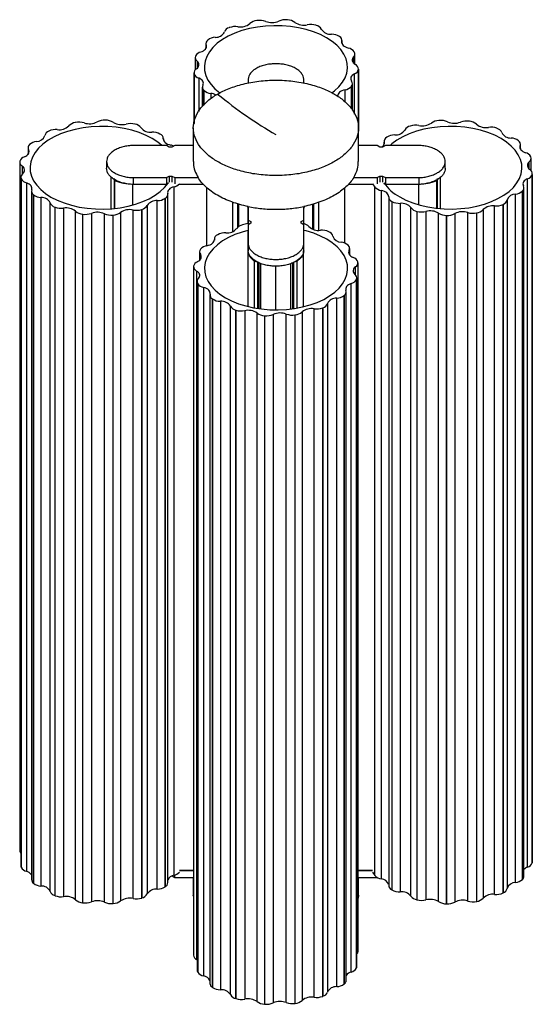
# Paper-space layout '_Isométrica' of a CAD drawing. Header units: millimetres. Extents: x 5993 to 6179, y 1429 to 2605.
# Tile 1 of 2: x 5993 to 6179, y 1429 to 1786. Entities that reach past the tile are written whole.
import ezdxf

# ---------------------------------------------------------------- set-up
doc = ezdxf.new("R2010")
doc.units = ezdxf.units.MM

psp = doc.layouts.new('_Isométrica')

# ---------------------------------------------------------------- linework, layer by layer
at = {"color": 7, "linetype": 'Continuous', "lineweight": 25}
for p, q in [((6069.13, 1783.29), (6069.07, 1783.27)), ((6079.22, 1785.85), (6079.15, 1785.84)), ((6090.23, 1786.14), (6090.17, 1786.14)), ((6100.68, 1784.11), (6100.62, 1784.13)), ((6109.15, 1780.04), (6109.11, 1780.07)), ((6060.59, 1777.46), (6060.59, 1775.74)), ((6060.68, 1776.95), (6060.68, 1775.95)), ((6061.32, 1778.79), (6061.28, 1778.76)), ((6110.04, 1777.68), (6110.04, 1778.27)), ((6110.07, 1777.56), (6110.07, 1778.56)), ((6056.74, 1772.41), (6056.74, 1767.98)), ((6056.86, 1772.97), (6056.84, 1772.93)), ((6114.23, 1770.44), (6114.23, 1772.64)), ((6114.51, 1774.47), (6114.49, 1774.51)), ((6114.71, 1770.03), (6114.71, 1773.74)), ((6057.41, 1771.12), (6057.41, 1768.56)), ((6056.3, 1766.93), (6056.3, 1748.29)), ((6056.34, 1766.61), (6056.34, 1766.58)), ((6056.34, 1766.61), (6056.34, 1748.5)), ((6056.34, 1748.55), (6056.34, 1766.58)), ((6114.61, 1751.93), (6114.61, 1766.52)), ((6116.02, 1768.17), (6116.02, 1768.21)), ((6116.02, 1747.1), (6116.02, 1768.21)), ((6116.02, 1768.17), (6116.02, 1747.11)), ((6116.03, 1747.08), (6116.03, 1768.31)), ((6058.01, 1765.01), (6058.01, 1752.87)), ((6059.32, 1761.7), (6059.32, 1754.64)), ((6075.96, 1764.64), (6075.96, 1763.15)), ((6096.16, 1763.15), (6096.16, 1764.64)), ((6113.48, 1761.98), (6113.51, 1762.01)), ((6113.48, 1761.98), (6113.48, 1753.91)), ((6113.51, 1753.88), (6113.51, 1762.01)), ((6113.85, 1753.32), (6113.85, 1762.94)), ((6059.83, 1760.58), (6059.86, 1760.54)), ((6059.83, 1760.58), (6059.83, 1755.16)), ((6059.86, 1755.2), (6059.86, 1760.54)), ((6062.39, 1759.43), (6062.39, 1757.47)), ((6108.46, 1758.39), (6108.46, 1758.47)), ((6111.14, 1756.35), (6111.14, 1760.73)), ((6013.26, 1748.85), (6013.2, 1748.84)), ((6024.18, 1749.72), (6024.12, 1749.72)), ((6034.91, 1748.26), (6034.85, 1748.27)), ((6134.82, 1747.59), (6134.77, 1747.57)), ((6145.28, 1749.61), (6145.22, 1749.6)), ((6156.29, 1749.31), (6156.23, 1749.32)), ((6003.62, 1745.76), (6003.57, 1745.73)), ((6044, 1744.65), (6043.95, 1744.68)), ((6056.05, 1746.92), (6056.05, 1734.67)), ((6116.05, 1734.67), (6116.05, 1746.92)), ((6166.38, 1746.73), (6166.32, 1746.75)), ((5996.57, 1740.87), (5996.54, 1740.83)), ((6046.31, 1740.51), (6034.16, 1740.51)), ((6045.17, 1742.75), (6045.17, 1743.02)), ((6045.17, 1742.78), (6045.17, 1742.94)), ((6047.31, 1739.93), (6046.31, 1740.51)), ((6049.31, 1740.51), (6048.31, 1739.93)), ((6056.05, 1740.51), (6049.31, 1740.51)), ((6122.81, 1740.51), (6116.05, 1740.51)), ((6123.81, 1739.93), (6122.81, 1740.51)), ((6125.81, 1740.51), (6124.81, 1739.93)), ((6125.37, 1742.03), (6125.37, 1741.03)), ((6125.41, 1741.74), (6125.41, 1741.15)), ((6137.96, 1740.51), (6125.81, 1740.51)), ((6126.34, 1743.53), (6126.29, 1743.5)), ((6174.16, 1742.22), (6174.13, 1742.26)), ((6174.76, 1739.41), (6174.76, 1740.42)), ((6174.86, 1739.21), (6174.86, 1740.92)), ((5996.04, 1739.71), (5996.04, 1737.3)), ((5996.23, 1739), (5996.23, 1737.58)), ((6048.31, 1739.93), (6047.31, 1739.93)), ((6124.81, 1739.93), (6123.81, 1739.93)), ((5993.01, 1734.48), (5993.01, 1484.62)), ((5993.06, 1734.83), (5993.05, 1734.8)), ((6024.56, 1734.68), (6024.56, 1732.23)), ((6147.56, 1732.23), (6147.56, 1734.68)), ((6178.04, 1732.02), (6178.04, 1734.59)), ((6178.61, 1736.4), (6178.59, 1736.44)), ((6178.71, 1731.45), (6178.71, 1735.87)), ((5993.9, 1733.02), (5993.9, 1730.07)), ((6179.1, 1730.04), (6179.11, 1730.08)), ((6179.1, 1730.04), (6179.1, 1480.18)), ((6179.11, 1480.22), (6179.11, 1730.08)), ((6179.15, 1480.53), (6179.15, 1730.39)), ((5993.45, 1729), (5993.45, 1479.14)), ((5993.55, 1728.48), (5993.57, 1728.44)), ((5993.55, 1728.48), (5993.55, 1478.61)), ((5993.57, 1478.58), (5993.57, 1728.44)), ((5995.48, 1726.96), (5995.48, 1477.1)), ((6026.28, 1717.56), (6026.28, 1729.05)), ((6027.32, 1728.14), (6027.32, 1717.7)), ((6027.6, 1717.74), (6027.6, 1727.79)), ((6034.12, 1719.02), (6034.12, 1726.41)), ((6034.16, 1728.85), (6046.31, 1728.85)), ((6034.16, 1728.85), (6034.16, 1726.4)), ((6046.31, 1726.4), (6034.16, 1726.4)), ((6046.27, 1726.21), (6046.27, 1726.4)), ((6046.31, 1728.85), (6047.31, 1729.42)), ((6046.31, 1728.85), (6046.31, 1726.4)), ((6047.04, 1726.82), (6046.31, 1726.4)), ((6047.31, 1729.42), (6048.31, 1729.42)), ((6047.31, 1729.42), (6047.31, 1727.2)), ((6048.31, 1729.42), (6049.31, 1728.85)), ((6048.31, 1729.42), (6048.31, 1727.2)), ((6049.31, 1728.85), (6057.8, 1728.85)), ((6049.31, 1728.85), (6049.31, 1726.62)), ((6059.8, 1726.4), (6051, 1726.4)), ((6057.8, 1728.85), (6057.8, 1728.85)), ((6121.15, 1726.4), (6112.39, 1726.4)), ((6114.3, 1728.85), (6114.3, 1728.85)), ((6114.3, 1728.85), (6122.81, 1728.85)), ((6121.15, 1726.62), (6121.96, 1725.44)), ((6122.81, 1728.85), (6123.81, 1729.42)), ((6122.81, 1728.85), (6122.81, 1726.62)), ((6123.81, 1729.42), (6124.81, 1729.42)), ((6123.81, 1729.42), (6123.81, 1727.2)), ((6124.81, 1729.42), (6125.81, 1728.85)), ((6124.81, 1729.42), (6124.81, 1727.2)), ((6125.81, 1726.4), (6125.18, 1726.76)), ((6125.77, 1726.41), (6125.19, 1726.75)), ((6125.78, 1726.41), (6125.77, 1726.41)), ((6125.81, 1728.85), (6137.96, 1728.85)), ((6125.81, 1728.85), (6125.81, 1726.4)), ((6137.96, 1726.4), (6125.81, 1726.4)), ((6137.92, 1719.09), (6137.92, 1726.4)), ((6137.96, 1728.85), (6137.96, 1726.4)), ((6144.44, 1717.82), (6144.44, 1727.79)), ((6144.73, 1717.79), (6144.73, 1728.14)), ((6145.77, 1717.66), (6145.77, 1729)), ((6177.44, 1478.61), (6177.44, 1728.47)), ((5997.3, 1723.95), (5997.3, 1474.09)), ((5998, 1722.65), (5998.03, 1722.62)), ((5998, 1722.65), (5998, 1472.79)), ((5998.03, 1472.76), (5998.03, 1722.62)), ((6046.78, 1472.98), (6046.78, 1722.85)), ((6049.06, 1475.67), (6049.06, 1725.53)), ((6060.92, 1704.11), (6060.92, 1725.31)), ((6111.12, 1705.07), (6111.12, 1725.27)), ((6121.96, 1475.58), (6121.96, 1725.44)), ((6124.31, 1724.19), (6124.31, 1474.33)), ((6173.05, 1473.03), (6173.05, 1722.89)), ((6175.59, 1724.01), (6175.62, 1724.04)), ((6175.59, 1724.01), (6175.59, 1474.15)), ((6175.62, 1474.18), (6175.62, 1724.04)), ((6176.12, 1475.3), (6176.12, 1725.16)), ((6000.73, 1721.64), (6000.73, 1471.78)), ((6004.09, 1469.84), (6004.09, 1719.7)), ((6039.32, 1718.76), (6039.32, 1468.9)), ((6042.98, 1470.65), (6042.98, 1720.52)), ((6045.82, 1721.34), (6045.87, 1721.37)), ((6045.82, 1721.34), (6045.82, 1471.48)), ((6045.87, 1471.51), (6045.87, 1721.37)), ((6070.42, 1709.32), (6070.42, 1719.95)), ((6072.23, 1710.79), (6072.23, 1719.34)), ((6072.54, 1711.07), (6072.54, 1719.26)), ((6099.51, 1710.14), (6099.51, 1719.28)), ((6099.82, 1710.03), (6099.82, 1719.36)), ((6101.63, 1709.74), (6101.63, 1719.9)), ((6126.99, 1721.85), (6126.99, 1471.99)), ((6128.16, 1720.22), (6128.2, 1720.19)), ((6128.16, 1720.22), (6128.16, 1470.36)), ((6128.2, 1470.33), (6128.2, 1720.19)), ((6131.17, 1719.52), (6131.17, 1469.66)), ((6168.53, 1719.12), (6168.59, 1719.14)), ((6168.53, 1719.12), (6168.53, 1469.25)), ((6168.59, 1469.28), (6168.59, 1719.14)), ((6170.02, 1720.78), (6170.02, 1470.92)), ((6005.78, 1718.14), (6005.84, 1718.12)), ((6005.78, 1718.14), (6005.78, 1468.28)), ((6005.84, 1468.26), (6005.84, 1718.12)), ((6008.97, 1717.78), (6008.97, 1467.91)), ((6013.31, 1466.81), (6013.31, 1716.67)), ((6015.86, 1715.57), (6015.93, 1715.56)), ((6015.86, 1715.57), (6015.86, 1465.71)), ((6015.93, 1465.7), (6015.93, 1715.56)), ((6019.06, 1715.89), (6019.06, 1466.03)), ((6023.81, 1465.9), (6023.81, 1715.76)), ((6026.88, 1715.27), (6026.94, 1715.27)), ((6026.88, 1715.27), (6026.88, 1465.41)), ((6026.94, 1465.41), (6026.94, 1715.27)), ((6029.66, 1716.23), (6029.66, 1466.37)), ((6034.16, 1467.24), (6034.16, 1717.1)), ((6037.33, 1717.28), (6037.39, 1717.3)), ((6037.33, 1717.28), (6037.33, 1467.42)), ((6037.39, 1467.44), (6037.39, 1717.3)), ((6075.92, 1717.75), (6075.82, 1718.4)), ((6075.96, 1717.74), (6075.85, 1718.39)), ((6075.92, 1712.16), (6075.92, 1717.75)), ((6075.96, 1718.37), (6075.96, 1711.73)), ((6096.33, 1718.42), (6096.16, 1717.74)), ((6096.16, 1711.73), (6096.16, 1718.37)), ((6135.09, 1468.11), (6135.09, 1717.97)), ((6137.25, 1716.62), (6137.31, 1716.6)), ((6137.25, 1716.62), (6137.25, 1466.76)), ((6137.31, 1466.74), (6137.31, 1716.6)), ((6140.49, 1716.59), (6140.49, 1466.73)), ((6145.12, 1466.1), (6145.12, 1715.96)), ((6151.02, 1715.81), (6151.02, 1465.95)), ((6155.72, 1466.32), (6155.72, 1716.19)), ((6158.9, 1716.03), (6158.96, 1716.04)), ((6158.9, 1716.03), (6158.9, 1466.16)), ((6158.96, 1466.18), (6158.96, 1716.04)), ((6161.32, 1717.27), (6161.32, 1467.41)), ((6165.47, 1468.74), (6165.47, 1718.6)), ((6075.91, 1712.17), (6073.96, 1711.72)), ((6075.96, 1713.46), (6076.96, 1712.88)), ((6076.96, 1712.31), (6075.96, 1711.73)), ((6075.96, 1711.73), (6075.96, 1702.27)), ((6076.96, 1712.88), (6076.96, 1712.31)), ((6095.16, 1712.88), (6096.16, 1713.46)), ((6095.16, 1712.31), (6095.16, 1712.88)), ((6096.16, 1711.73), (6095.16, 1712.31)), ((6096.16, 1702.27), (6096.16, 1711.73)), ((6147.98, 1715.15), (6148.04, 1715.15)), ((6147.98, 1715.15), (6147.98, 1465.29)), ((6148.04, 1465.29), (6148.04, 1715.15)), ((6064.92, 1708.15), (6064.87, 1708.12)), ((6075.92, 1709.29), (6075.96, 1709.31)), ((6075.92, 1682.18), (6075.92, 1709.29)), ((6105.3, 1709.2), (6105.25, 1709.22)), ((6063.7, 1706.49), (6063.7, 1706.21)), ((6063.7, 1706.41), (6063.7, 1706.24)), ((6058.31, 1701.93), (6058.31, 1698.86)), ((6058.63, 1701.02), (6058.63, 1699.21)), ((6058.68, 1702.9), (6058.65, 1702.86)), ((6096.12, 1682.07), (6096.12, 1702.28)), ((6112.33, 1704.3), (6112.3, 1704.33)), ((6112.64, 1701.05), (6112.64, 1702.47)), ((6112.83, 1700.77), (6112.83, 1703.18)), ((6078.31, 1681.59), (6078.31, 1698.52)), ((6079.49, 1681.45), (6079.49, 1698.16)), ((6079.77, 1681.42), (6079.77, 1698.05)), ((6080, 1681.3), (6080, 1697.95)), ((6080.56, 1681.32), (6080.56, 1697.71)), ((6091.52, 1681.29), (6091.52, 1697.7)), ((6092.04, 1697.92), (6092.04, 1681.37)), ((6092.28, 1681.41), (6092.28, 1698.02)), ((6092.56, 1681.45), (6092.56, 1698.14)), ((6093.74, 1681.63), (6093.74, 1698.52)), ((6115.82, 1698.26), (6115.81, 1698.3)), ((6115.86, 1448.08), (6115.86, 1697.94)), ((6056.13, 1696.56), (6056.13, 1446.7)), ((6056.14, 1696.7), (6056.14, 1696.67)), ((6057.27, 1694.95), (6057.27, 1445.09)), ((6086.04, 1680.97), (6086.04, 1696.73)), ((6114.97, 1693.54), (6114.97, 1696.49)), ((6057.44, 1691.13), (6057.44, 1441.27)), ((6057.65, 1690.4), (6057.67, 1690.36)), ((6057.65, 1690.4), (6057.65, 1440.54)), ((6057.67, 1440.5), (6057.67, 1690.36)), ((6113.39, 1440.57), (6113.39, 1690.43)), ((6115.3, 1691.9), (6115.32, 1691.94)), ((6115.3, 1691.9), (6115.3, 1442.04)), ((6115.32, 1442.08), (6115.32, 1691.94)), ((6115.42, 1442.6), (6115.42, 1692.47)), ((6059.81, 1689), (6059.81, 1439.14)), ((6111.57, 1437.56), (6111.57, 1687.42)), ((6062.09, 1686.31), (6062.09, 1436.45)), ((6063, 1684.84), (6063.05, 1684.81)), ((6063, 1684.84), (6063, 1434.98)), ((6063.05, 1434.95), (6063.05, 1684.81)), ((6065.89, 1683.98), (6065.89, 1434.12)), ((6104.78, 1683.17), (6104.78, 1433.31)), ((6108.14, 1435.25), (6108.14, 1685.11)), ((6110.84, 1686.08), (6110.87, 1686.11)), ((6110.84, 1686.08), (6110.84, 1436.22)), ((6110.87, 1436.25), (6110.87, 1686.11)), ((6069.55, 1432.37), (6069.55, 1682.23)), ((6071.48, 1680.77), (6071.54, 1680.75)), ((6071.48, 1680.77), (6071.48, 1430.9)), ((6071.54, 1430.89), (6071.54, 1680.75)), ((6074.71, 1680.57), (6074.71, 1430.71)), ((6079.21, 1429.84), (6079.21, 1679.7)), ((6095.56, 1680.13), (6095.56, 1430.27)), ((6099.9, 1431.38), (6099.9, 1681.24)), ((6103.03, 1681.59), (6103.09, 1681.61)), ((6103.03, 1681.59), (6103.03, 1431.73)), ((6103.09, 1431.75), (6103.09, 1681.61)), ((6081.93, 1678.74), (6081.99, 1678.73)), ((6081.93, 1678.74), (6081.93, 1428.87)), ((6081.99, 1428.87), (6081.99, 1678.73)), ((6085.06, 1679.23), (6085.06, 1429.36)), ((6089.81, 1429.49), (6089.81, 1679.35)), ((6092.94, 1679.02), (6093.01, 1679.03)), ((6092.94, 1679.02), (6092.94, 1429.16)), ((6093.01, 1429.17), (6093.01, 1679.03)), ((6179.1, 1480.18), (6179.11, 1480.22)), ((5993.55, 1478.61), (5993.57, 1478.58)), ((6049.31, 1474.9), (6049.31, 1475.77)), ((6056.13, 1477.35), (6051, 1477.35)), ((6051.01, 1477.36), (6056.13, 1477.36)), ((6115.86, 1477.36), (6121.14, 1477.36)), ((6121.15, 1477.35), (6115.86, 1477.35)), ((6121.15, 1476.76), (6121.96, 1475.58)), ((5998, 1472.79), (5998.03, 1472.76)), ((6048.43, 1475.41), (6049.31, 1474.9)), ((6049.31, 1474.9), (6056.13, 1474.9)), ((6056.05, 1474.9), (6056.05, 1468.48)), ((6115.86, 1474.9), (6122.81, 1474.9)), ((6116.05, 1468.48), (6116.05, 1474.9)), ((6175.59, 1474.15), (6175.62, 1474.18)), ((6045.82, 1471.48), (6045.87, 1471.51)), ((6128.16, 1470.36), (6128.2, 1470.33)), ((6168.53, 1469.25), (6168.59, 1469.28)), ((6005.78, 1468.28), (6005.84, 1468.26)), ((6015.86, 1465.71), (6015.93, 1465.7)), ((6026.88, 1465.41), (6026.94, 1465.41)), ((6037.33, 1467.42), (6037.39, 1467.44)), ((6056.13, 1468.04), (6056.05, 1468.48)), ((6116.05, 1468.48), (6115.86, 1467.4)), ((6137.25, 1466.76), (6137.31, 1466.74)), ((6147.98, 1465.29), (6148.04, 1465.29)), ((6158.9, 1466.16), (6158.96, 1466.18)), ((6057.44, 1444.98), (6057.27, 1445.09)), ((6057.65, 1440.54), (6057.67, 1440.5)), ((6115.3, 1442.04), (6115.32, 1442.08)), ((6063, 1434.98), (6063.05, 1434.95)), ((6110.84, 1436.22), (6110.87, 1436.25)), ((6071.48, 1430.9), (6071.54, 1430.89)), ((6103.03, 1431.73), (6103.09, 1431.75)), ((6081.93, 1428.87), (6081.99, 1428.87)), ((6092.94, 1429.16), (6093.01, 1429.17))]:
    psp.add_line(p, q, dxfattribs=at)
at = {"color": 7, "linetype": 'Continuous', "lineweight": 25, "flags": 128}
for points in [[(6106.36, 1759.61), (6107.35, 1760.38), (6108.94, 1761.86), (6110.22, 1763.45), (6111.17, 1765.1), (6111.78, 1766.81), (6112.04, 1768.55), (6111.95, 1770.3), (6111.52, 1772.02), (6110.73, 1773.71), (6109.62, 1775.33), (6108.18, 1776.87), (6106.45, 1778.3), (6104.44, 1779.6), (6102.18, 1780.76), (6099.7, 1781.76), (6097.04, 1782.59), (6094.23, 1783.24), (6091.31, 1783.69), (6088.32, 1783.94), (6085.3, 1783.99), (6082.28, 1783.84), (6079.32, 1783.49), (6076.45, 1782.94), (6073.71, 1782.2), (6071.14, 1781.28), (6068.77, 1780.2), (6066.63, 1778.97), (6064.75, 1777.6), (6063.17, 1776.11), (6061.89, 1774.53), (6060.94, 1772.87), (6060.33, 1771.16), (6060.06, 1769.42), (6060.15, 1767.68), (6060.59, 1765.95), (6061.37, 1764.27), (6062.49, 1762.64), (6063.92, 1761.11), (6065.66, 1759.68), (6065.75, 1759.61)], [(6058.76, 1774.45), (6059.29, 1774.65), (6059.75, 1774.9), (6060.14, 1775.19), (6060.44, 1775.52), (6060.65, 1775.86), (6060.76, 1776.22), (6060.77, 1776.59), (6060.68, 1776.95)], [(6110.04, 1778.27), (6110.01, 1777.9), (6110.08, 1777.54), (6110.25, 1777.19), (6110.51, 1776.85), (6110.87, 1776.55), (6111.3, 1776.28), (6111.8, 1776.05), (6112.35, 1775.88)], [(6114.23, 1772.64), (6113.97, 1772.31), (6113.81, 1771.95), (6113.75, 1771.59), (6113.78, 1771.22), (6113.92, 1770.86), (6114.16, 1770.52), (6114.48, 1770.21), (6114.89, 1769.93)], [(6114.61, 1766.52), (6114.16, 1766.26), (6113.79, 1765.96), (6113.5, 1765.64), (6113.31, 1765.29), (6113.21, 1764.92), (6113.22, 1764.56), (6113.32, 1764.2), (6113.53, 1763.85)], [(6059.52, 1762.41), (6059.66, 1762.76), (6059.71, 1763.13), (6059.66, 1763.5), (6059.5, 1763.85), (6059.26, 1764.19), (6058.92, 1764.5), (6058.5, 1764.77), (6058.01, 1765.01)], [(6111.14, 1760.73), (6110.56, 1760.58), (6110.02, 1760.38), (6109.55, 1760.14), (6109.15, 1759.85), (6108.84, 1759.54), (6108.61, 1759.19), (6108.48, 1758.83), (6108.46, 1758.47)], [(6044.61, 1740.56), (6043.16, 1741.73), (6041.15, 1743.04), (6038.89, 1744.2), (6036.41, 1745.2), (6033.75, 1746.02), (6030.94, 1746.67), (6028.02, 1747.12), (6025.03, 1747.37), (6022.01, 1747.42), (6019, 1747.27), (6016.03, 1746.92), (6013.16, 1746.37), (6010.42, 1745.63), (6007.85, 1744.72), (6005.48, 1743.63), (6003.34, 1742.4), (6001.47, 1741.03), (5999.88, 1739.55), (5998.6, 1737.96), (5997.65, 1736.31), (5997.04, 1734.6), (5996.78, 1732.86), (5996.86, 1731.11), (5997.3, 1729.39), (5998.08, 1727.7), (5999.2, 1726.08), (6000.64, 1724.54), (6002.37, 1723.11), (6004.38, 1721.81)], [(6131.01, 1721.84), (6133.27, 1720.68), (6135.75, 1719.68), (6138.41, 1718.85), (6141.22, 1718.2), (6144.14, 1717.75), (6147.13, 1717.5), (6150.15, 1717.45), (6153.16, 1717.6), (6156.12, 1717.95), (6158.99, 1718.5), (6161.73, 1719.24), (6164.31, 1720.16), (6166.68, 1721.24), (6168.82, 1722.47), (6170.69, 1723.84), (6172.28, 1725.33), (6173.56, 1726.91), (6174.51, 1728.57), (6175.12, 1730.28), (6175.38, 1732.02), (6175.3, 1733.76), (6174.86, 1735.49), (6174.07, 1737.17), (6172.96, 1738.8), (6171.52, 1740.33), (6169.79, 1741.76), (6167.78, 1743.07), (6165.52, 1744.23), (6163.04, 1745.23), (6160.38, 1746.06), (6157.57, 1746.7), (6154.65, 1747.15), (6151.66, 1747.4), (6148.64, 1747.46), (6145.63, 1747.3), (6142.67, 1746.95), (6139.8, 1746.4), (6137.05, 1745.66), (6134.48, 1744.75), (6132.11, 1743.66), (6129.97, 1742.43), (6128.1, 1741.06), (6127.5, 1740.54)], [(6045.17, 1742.94), (6045.19, 1742.58), (6045.32, 1742.22), (6045.55, 1741.87), (6045.86, 1741.56), (6046.26, 1741.27), (6046.74, 1741.03), (6047.27, 1740.83), (6047.85, 1740.68)], [(6174.76, 1740.42), (6174.68, 1740.05), (6174.69, 1739.69), (6174.8, 1739.33), (6175.01, 1738.98), (6175.31, 1738.66), (6175.7, 1738.37), (6176.16, 1738.12), (6176.68, 1737.91)], [(5994.72, 1736.4), (5995.21, 1736.64), (5995.63, 1736.91), (5995.97, 1737.22), (5996.22, 1737.56), (5996.37, 1737.91), (5996.42, 1738.28), (5996.38, 1738.65), (5996.23, 1739)], [(5997.39, 1724.46), (5997.48, 1724.82), (5997.47, 1725.19), (5997.36, 1725.55), (5997.15, 1725.89), (5996.85, 1726.22), (5996.46, 1726.51), (5996, 1726.76), (5995.48, 1726.96)], [(6004.38, 1721.81), (6006.64, 1720.65), (6009.11, 1719.65), (6011.78, 1718.82), (6014.59, 1718.17), (6017.51, 1717.72), (6020.5, 1717.47), (6023.52, 1717.42), (6026.53, 1717.57), (6029.49, 1717.92), (6032.36, 1718.47), (6035.1, 1719.21), (6037.68, 1720.13), (6040.05, 1721.21), (6042.19, 1722.44), (6044.06, 1723.81), (6045.65, 1725.3), (6046.93, 1726.88), (6047.04, 1727.04)], [(6177.44, 1728.47), (6176.95, 1728.24), (6176.53, 1727.96), (6176.19, 1727.65), (6175.94, 1727.32), (6175.79, 1726.96), (6175.74, 1726.59), (6175.78, 1726.23), (6175.93, 1725.87)], [(6049.06, 1725.53), (6048.51, 1725.36), (6048.01, 1725.13), (6047.58, 1724.86), (6047.23, 1724.56), (6046.96, 1724.22), (6046.79, 1723.87), (6046.72, 1723.51), (6046.75, 1723.14)], [(6126.99, 1721.93), (6126.96, 1722.3), (6126.84, 1722.66), (6126.61, 1723), (6126.29, 1723.32), (6125.9, 1723.6), (6125.42, 1723.85), (6124.89, 1724.05), (6124.31, 1724.19)], [(6075.9, 1709.69), (6073.77, 1709.1), (6071.19, 1708.18), (6068.82, 1707.1), (6066.68, 1705.86), (6064.81, 1704.5), (6063.22, 1703.01), (6061.94, 1701.43), (6060.99, 1699.77), (6060.38, 1698.06), (6060.12, 1696.32), (6060.2, 1694.58), (6060.64, 1692.85), (6061.43, 1691.16), (6062.54, 1689.54), (6063.98, 1688.01), (6065.71, 1686.58), (6067.72, 1685.27)], [(6067.72, 1685.27), (6069.98, 1684.11), (6072.46, 1683.11), (6075.12, 1682.28), (6077.93, 1681.64), (6080.85, 1681.19), (6083.84, 1680.93), (6086.86, 1680.88), (6089.87, 1681.03), (6092.84, 1681.39), (6095.71, 1681.94), (6098.45, 1682.67), (6101.02, 1683.59), (6103.39, 1684.67), (6105.53, 1685.91), (6107.4, 1687.28), (6108.99, 1688.76), (6110.27, 1690.34), (6111.22, 1692), (6111.83, 1693.71), (6112.09, 1695.45), (6112.01, 1697.19), (6111.57, 1698.92), (6110.79, 1700.61), (6109.67, 1702.23), (6108.23, 1703.77), (6106.5, 1705.2), (6104.49, 1706.5), (6102.23, 1707.66), (6099.76, 1708.66), (6097.09, 1709.49), (6096.19, 1709.72)], [(6061.02, 1704.14), (6061.6, 1704.29), (6062.13, 1704.49), (6062.61, 1704.74), (6063.01, 1705.02), (6063.32, 1705.34), (6063.55, 1705.68), (6063.68, 1706.04), (6063.7, 1706.41)], [(6057.55, 1698.36), (6058, 1698.61), (6058.37, 1698.91), (6058.66, 1699.24), (6058.85, 1699.59), (6058.95, 1699.95), (6058.94, 1700.32), (6058.84, 1700.68), (6058.63, 1701.02)], [(6112.64, 1702.47), (6112.49, 1702.11), (6112.45, 1701.74), (6112.5, 1701.38), (6112.65, 1701.02), (6112.9, 1700.69), (6113.24, 1700.38), (6113.66, 1700.1), (6114.15, 1699.87)], [(6057.93, 1692.23), (6058.19, 1692.57), (6058.35, 1692.92), (6058.41, 1693.29), (6058.37, 1693.65), (6058.24, 1694.01), (6058, 1694.35), (6057.68, 1694.67), (6057.27, 1694.95)], [(6113.39, 1690.43), (6112.87, 1690.22), (6112.41, 1689.97), (6112.02, 1689.68), (6111.72, 1689.36), (6111.51, 1689.01), (6111.4, 1688.65), (6111.39, 1688.28), (6111.48, 1687.92)], [(6062.12, 1686.6), (6062.15, 1686.97), (6062.08, 1687.33), (6061.91, 1687.69), (6061.64, 1688.02), (6061.29, 1688.33), (6060.86, 1688.59), (6060.36, 1688.82), (6059.81, 1689)], [(6179.15, 1480.53), (6179.15, 1480.45), (6179.11, 1480.22)]]:
    psp.add_lwpolyline(points, dxfattribs=at)
at = {"color": 7, "linetype": 'Continuous', "lineweight": 25}
for centre, radius, start, end in [((6069.81, 1780.77), 2.61, 106.5042, 158.8454), ((6071.38, 1777.22), 6.47, 82.2493, 110.4096), ((6073.21, 1788.96), 5.41, 259.8419, 308.7582), ((6079.56, 1781.38), 4.48, 95.2619, 131.4093), ((6080.13, 1779.42), 6.49, 69.9659, 98.0559), ((6084.57, 1791.52), 6.39, 249.7379, 293.3197), ((6089.59, 1779.94), 6.23, 84.7082, 113.5973), ((6090, 1781.16), 4.98, 53.721, 87.3485), ((6096.21, 1789.96), 5.78, 235.6906, 282.408), ((6098.67, 1777.78), 6.64, 72.9395, 100.6017), ((6099.98, 1781.17), 3.02, 29.2271, 76.5571), ((6064.27, 1774.85), 4.93, 92.9354, 126.8115), ((6064.18, 1783.36), 3.6, 267.422, 332.5726), ((6105.96, 1784.95), 4.06, 214.4718, 274.3045), ((6106.24, 1775.49), 5.41, 57.8648, 89.676), ((6108.32, 1778.51), 1.74, 352.1036, 61.2368), ((6062.19, 1777.46), 1.59, 124.6814, 198.4998), ((6058.32, 1772.41), 1.57, 160.3492, 234.5991), ((6059.47, 1771.56), 2.97, 103.7631, 151.6091), ((6111.7, 1772.51), 3.43, 35.6944, 79.0925), ((6113.22, 1773.73), 1.48, 312.7437, 30.0007), ((6056.44, 1769.82), 1.62, 297.5892, 53.2531), ((6114.09, 1768.16), 1.94, 1.3509, 65.5842), ((6058.04, 1766.88), 1.72, 119.3503, 189.046), ((6058.75, 1767.46), 2.57, 200.2224, 253.1434), ((6113.84, 1768.6), 2.22, 290.3375, 348.82), ((6060.82, 1761.69), 1.49, 151.0987, 228.1203), ((6110.58, 1764.61), 3.92, 278.1902, 317.8008), ((6112.39, 1762.94), 1.46, 320.3826, 38.619), ((6062.82, 1763.83), 4.42, 227.9978, 264.4529), ((6061.76, 1754.33), 5.14, 60.2845, 82.9599), ((6007.38, 1751.21), 4.99, 261.9324, 313.7177), ((6013.75, 1744.9), 3.97, 97.8998, 137.137), ((6014.52, 1742.31), 6.66, 73.2914, 100.919), ((6018.32, 1754.69), 6.29, 252.5586, 296.6494), ((6023.85, 1743.85), 5.88, 87.3985, 117.4501), ((6024.18, 1744.26), 5.46, 58.3465, 89.9613), ((6030.11, 1754.16), 6.08, 239.7053, 284.8304), ((6033.24, 1741.76), 6.71, 76.0904, 103.5769), ((6034.27, 1744.84), 3.48, 36.4398, 79.3937), ((6135.47, 1744.64), 3.02, 103.4429, 150.7729), ((6136.77, 1741.24), 6.64, 79.3983, 107.0605), ((6139.24, 1753.42), 5.78, 257.592, 304.3094), ((6145.45, 1744.63), 4.98, 92.6515, 126.279), ((6145.86, 1743.4), 6.23, 66.4027, 95.2918), ((6150.88, 1754.98), 6.39, 246.6803, 290.2621), ((6155.32, 1742.88), 6.49, 81.9441, 110.0341), ((6155.88, 1744.85), 4.48, 48.5907, 84.7381), ((6162.24, 1752.43), 5.41, 231.2418, 280.1581), ((5999.15, 1745.15), 3.17, 269.1214, 340.4927), ((6004.34, 1743.61), 2.25, 109.9338, 167.7948), ((6006.14, 1740.1), 6.2, 85.0042, 114.0017), ((6040.51, 1749.86), 4.53, 220.7244, 276.1228), ((6041.22, 1739.52), 5.84, 62.1104, 92.312), ((6043.2, 1742.86), 1.97, 2.4537, 66.0649), ((6129.21, 1738.95), 5.41, 90.324, 122.1352), ((6129.49, 1748.41), 4.06, 265.6955, 325.5282), ((6164.06, 1740.69), 6.47, 69.5904, 97.7507), ((6165.63, 1744.23), 2.61, 21.1546, 73.4958), ((6171.26, 1746.83), 3.6, 207.4274, 272.578), ((5997.53, 1739.72), 1.49, 131.8797, 208.9013), ((5999.53, 1737.58), 4.42, 95.5471, 132.0022), ((6046.84, 1735.46), 5.32, 66.2822, 79.05), ((6123.59, 1741.53), 1.83, 298.2315, 6.2821), ((6127.13, 1741.97), 1.74, 118.7632, 187.8964), ((6171.17, 1738.31), 4.93, 53.1885, 87.0646), ((6173.26, 1740.92), 1.59, 341.5002, 55.3186), ((6175.98, 1735.02), 2.97, 28.3909, 76.2369), ((5994.75, 1734.52), 1.72, 170.954, 240.6497), ((5995.46, 1733.95), 2.57, 106.8566, 159.7776), ((6179.01, 1733.29), 1.62, 126.7469, 242.4108), ((6177.12, 1735.87), 1.57, 305.4009, 19.6508), ((5995.03, 1729), 1.57, 125.4009, 199.6508), ((5993.15, 1731.59), 1.62, 306.7469, 62.4108), ((6176.69, 1730.93), 2.57, 286.8566, 339.7776), ((6177.41, 1730.35), 1.72, 350.954, 60.6497), ((5996.18, 1729.85), 2.97, 208.3909, 256.2369), ((6048.32, 1729.13), 3.68, 281.7264, 316.8916), ((6139.23, 1737.02), 17.26, 215.5583, 241.5775), ((5998.9, 1723.95), 1.59, 161.5002, 235.3186), ((6000.99, 1726.56), 4.93, 233.1885, 267.0646), ((6045.03, 1722.9), 1.74, 298.7632, 7.8964), ((6124.87, 1728.07), 3.92, 222.1992, 261.8098), ((6173.01, 1719.73), 3.17, 89.1214, 160.4927), ((6172.63, 1727.3), 4.42, 275.5471, 312.0022), ((6174.62, 1725.15), 1.49, 311.8797, 28.9013), ((6000.9, 1718.04), 3.6, 27.4274, 92.578), ((6006.52, 1720.64), 2.61, 201.1546, 253.4958), ((6036.69, 1720.24), 3.02, 283.4429, 330.7729), ((6042.67, 1716.46), 4.06, 85.6955, 145.5282), ((6042.95, 1725.92), 5.41, 270.324, 302.1352), ((6128.96, 1722.02), 1.97, 182.4537, 246.0649), ((6130.93, 1725.35), 5.84, 242.1104, 272.312), ((6131.65, 1715.01), 4.53, 40.7244, 96.1228), ((6166.01, 1724.78), 6.2, 265.0042, 294.0017), ((6167.82, 1721.26), 2.25, 289.9338, 347.7948), ((6008.09, 1724.19), 6.47, 249.5904, 277.7507), ((6009.92, 1712.45), 5.41, 51.2418, 100.1581), ((6016.27, 1720.03), 4.48, 228.5907, 264.7381), ((6016.84, 1721.99), 6.49, 261.9441, 290.0341), ((6021.28, 1709.89), 6.39, 66.6803, 110.2621), ((6026.3, 1721.47), 6.23, 246.4027, 275.2918), ((6026.71, 1720.25), 4.98, 272.6515, 306.279), ((6032.92, 1711.45), 5.78, 77.592, 124.3094), ((6035.38, 1723.63), 6.64, 259.3983, 287.0605), ((6137.89, 1720.04), 3.48, 216.4398, 259.3937), ((6138.92, 1723.11), 6.71, 256.0904, 283.5769), ((6142.05, 1710.71), 6.08, 59.7053, 104.8304), ((6147.98, 1720.61), 5.46, 238.3465, 269.9613), ((6148.31, 1721.02), 5.88, 267.3985, 297.4501), ((6153.84, 1710.19), 6.29, 72.5586, 116.6494), ((6157.64, 1722.56), 6.66, 253.2914, 280.919), ((6158.41, 1719.97), 3.97, 277.8998, 317.137), ((6164.77, 1713.66), 4.99, 81.9324, 133.7177), ((6074.6, 1708.3), 3.48, 100.6063, 143.5602), ((6095.26, 1708.54), 3.76, 42.3531, 76.2212), ((6065.67, 1706.32), 1.97, 113.9351, 177.5463), ((6067.65, 1702.99), 5.84, 87.688, 117.8896), ((6068.36, 1713.33), 4.53, 263.8772, 319.2756), ((6101.49, 1714.68), 4.99, 226.2823, 278.0676), ((6102.73, 1703.56), 6.2, 65.9983, 94.9958), ((6104.53, 1707.08), 2.25, 12.2052, 70.0662), ((6109.72, 1708.61), 3.17, 199.5073, 270.8786), ((6109.34, 1701.04), 4.42, 47.9978, 84.4529), ((6059.77, 1701.93), 1.46, 140.3826, 218.619), ((6061.58, 1700.27), 3.92, 98.1902, 137.8008), ((6111.34, 1703.19), 1.49, 331.0987, 48.1203), ((6058.32, 1696.27), 2.22, 110.3375, 168.82), ((6113.41, 1697.41), 2.57, 20.2224, 73.1434), ((6114.12, 1697.99), 1.72, 299.3503, 9.046), ((6058.07, 1696.71), 1.94, 181.3509, 245.5842), ((6115.72, 1695.05), 1.62, 117.5892, 233.2531), ((6113.84, 1692.47), 1.57, 340.3492, 54.5991), ((6058.94, 1691.14), 1.48, 132.7437, 210.0007), ((6060.45, 1692.36), 3.43, 215.6944, 259.0925), ((6112.69, 1693.32), 2.97, 283.7631, 331.6091), ((6063.84, 1686.36), 1.74, 172.1036, 241.2368), ((6109.97, 1687.42), 1.59, 304.6814, 18.4998), ((6065.92, 1689.39), 5.41, 237.8648, 269.676), ((6066.2, 1679.93), 4.06, 34.4718, 94.3045), ((6102.35, 1684.11), 2.61, 286.5042, 338.8454), ((6107.97, 1681.51), 3.6, 87.422, 152.5726), ((6107.88, 1690.03), 4.93, 272.9354, 306.8115), ((6072.18, 1683.7), 3.02, 209.2271, 256.5571), ((6073.49, 1687.1), 6.64, 252.9395, 280.6017), ((6075.95, 1674.92), 5.78, 55.6906, 102.408), ((6082.16, 1683.71), 4.98, 233.721, 267.3485), ((6087.59, 1673.35), 6.39, 69.7379, 113.3197), ((6092.6, 1683.49), 4.48, 275.2619, 311.4093), ((6098.95, 1675.91), 5.41, 79.8419, 128.7582), ((6100.78, 1687.65), 6.47, 262.2493, 290.4096), ((6082.57, 1684.94), 6.23, 264.7082, 293.5973), ((6092.03, 1685.45), 6.49, 249.9659, 278.0559), ((5994.59, 1484.66), 1.58, 181.4716, 223.8251), ((6176.69, 1481.07), 2.57, 286.8566, 339.7776), ((5994.83, 1479.14), 1.39, 180.1415, 202.4794), ((5996.18, 1479.99), 2.97, 208.3909, 256.2369), ((5994.67, 1474.04), 3.17, 33.9153, 75.2058), ((6048.22, 1479.44), 3.86, 282.5861, 316.0319), ((6178.52, 1475.61), 3.19, 109.8745, 138.8439), ((5999.04, 1474.18), 1.74, 183.0769, 233.2502), ((6000.99, 1476.7), 4.93, 233.1885, 267.0646), ((6044.89, 1473.15), 1.91, 300.9061, 355.1338), ((6049.39, 1472.85), 2.84, 96.6229, 156.4248), ((6124.87, 1478.21), 3.92, 222.1992, 261.8098), ((6124.21, 1471.43), 2.9, 16.6736, 88.0857), ((6173.01, 1469.86), 3.17, 89.1214, 160.4927), ((6172.63, 1477.44), 4.42, 275.5471, 312.0022), ((6174.48, 1475.36), 1.64, 313.8396, 357.812), ((6000.9, 1468.18), 3.6, 27.4274, 92.578), ((6006.52, 1470.78), 2.61, 201.1546, 253.4958), ((6036.69, 1470.38), 3.02, 283.4429, 330.7729), ((6042.67, 1466.6), 4.06, 85.6955, 145.5282), ((6042.95, 1476.06), 5.41, 270.324, 302.1352), ((6128.98, 1472.18), 2, 185.4327, 245.8037), ((6130.93, 1475.49), 5.84, 242.1104, 272.312), ((6131.65, 1465.15), 4.53, 40.7244, 96.1228), ((6164.77, 1463.8), 4.99, 81.9324, 133.7177), ((6166.01, 1474.92), 6.2, 265.0042, 294.0017), ((6167.82, 1471.4), 2.25, 289.9338, 347.7948), ((6008.09, 1474.33), 6.47, 249.5904, 277.7507), ((6009.92, 1462.58), 5.41, 51.2418, 100.1581), ((6016.27, 1470.17), 4.48, 228.5907, 264.7381), ((6016.84, 1472.13), 6.49, 261.9441, 290.0341), ((6021.28, 1460.03), 6.39, 66.6803, 110.2621), ((6026.3, 1471.61), 6.23, 246.4027, 275.2918), ((6026.71, 1470.39), 4.98, 272.6515, 306.279), ((6032.92, 1461.59), 5.78, 77.592, 124.3094), ((6035.38, 1473.77), 6.64, 259.3983, 287.0605), ((6137.89, 1470.18), 3.48, 216.4398, 259.3937), ((6138.92, 1473.25), 6.71, 256.0904, 283.5769), ((6142.05, 1460.85), 6.08, 59.7053, 104.8304), ((6147.98, 1470.75), 5.46, 238.3465, 269.9613), ((6148.31, 1471.16), 5.88, 267.3985, 297.4501), ((6153.84, 1460.33), 6.29, 72.5586, 116.6494), ((6157.64, 1472.7), 6.66, 253.2914, 280.919), ((6158.41, 1470.11), 3.97, 277.8998, 317.137), ((6114.26, 1448.13), 1.6, 316.4493, 358.2541), ((6058.1, 1446.88), 1.98, 185.2091, 245.2525), ((6058.88, 1441.28), 1.44, 180.4272, 211.0271), ((6060.45, 1442.5), 3.43, 215.6944, 259.0925), ((6114.15, 1437.58), 3.09, 104.1925, 146.6864), ((6112.69, 1443.45), 2.97, 283.7631, 331.6091), ((6114.04, 1442.61), 1.39, 337.5206, 359.8585), ((6059.33, 1436.11), 3.07, 25.9699, 80.9825), ((6109.83, 1437.65), 1.74, 306.7498, 356.9231), ((6063.9, 1436.56), 1.82, 183.522, 240.4381), ((6065.92, 1439.52), 5.41, 237.8648, 269.676), ((6066.2, 1430.07), 4.06, 34.4718, 94.3045), ((6102.35, 1434.25), 2.61, 286.5042, 338.8454), ((6107.97, 1431.65), 3.6, 87.422, 152.5726), ((6107.88, 1440.17), 4.93, 272.9354, 306.8115), ((6072.18, 1433.84), 3.02, 209.2271, 256.5571), ((6073.49, 1437.24), 6.64, 252.9395, 280.6017), ((6075.95, 1425.06), 5.78, 55.6906, 102.408), ((6082.16, 1433.85), 4.98, 233.721, 267.3485), ((6082.57, 1435.07), 6.23, 264.7082, 293.5973), ((6087.59, 1423.49), 6.39, 69.7379, 113.3197), ((6092.03, 1435.59), 6.49, 249.9659, 278.0559), ((6092.6, 1433.63), 4.48, 275.2619, 311.4093), ((6098.95, 1426.05), 5.41, 79.8419, 128.7582), ((6100.78, 1437.79), 6.47, 262.2493, 290.4096)]:
    psp.add_arc(centre, radius, start, end, dxfattribs=at)
for points, knots in [([(6096.16, 1764.64), (6096.13, 1764.97), (6096.05, 1765.32), (6095.77, 1766.01), (6095.57, 1766.36), (6095.04, 1767.05), (6094.72, 1767.38), (6093.95, 1768.01), (6093.51, 1768.31), (6092.54, 1768.84), (6092, 1769.08), (6090.87, 1769.49), (6090.28, 1769.66), (6089.07, 1769.93), (6088.45, 1770.03), (6087.24, 1770.15), (6086.64, 1770.18), (6085.48, 1770.18), (6084.88, 1770.15), (6083.66, 1770.03), (6083.04, 1769.93), (6081.83, 1769.66), (6081.24, 1769.49), (6080.11, 1769.08), (6079.58, 1768.84), (6078.6, 1768.31), (6078.16, 1768.01), (6077.39, 1767.38), (6077.07, 1767.05), (6076.55, 1766.36), (6076.35, 1766.01), (6076.07, 1765.32), (6075.99, 1764.97), (6075.96, 1764.64)], [0, 0, 0, 0, 0.0625, 0.0625, 0.125, 0.125, 0.1875, 0.1875, 0.25, 0.25, 0.3125, 0.3125, 0.375, 0.375, 0.4375, 0.4375, 0.5, 0.5, 0.5625, 0.5625, 0.625, 0.625, 0.6875, 0.6875, 0.75, 0.75, 0.8125, 0.8125, 0.875, 0.875, 0.9375, 0.9375, 1, 1, 1, 1]), ([(6064.84, 1759.17), (6066.09, 1759.89), (6067.5, 1760.57), (6070.61, 1761.81), (6072.32, 1762.36), (6075.96, 1763.27), (6077.9, 1763.63), (6081.91, 1764.12), (6083.98, 1764.24), (6088.12, 1764.24), (6090.2, 1764.12), (6094.21, 1763.63), (6096.15, 1763.27), (6099.79, 1762.36), (6101.5, 1761.81), (6104.61, 1760.57), (6106.02, 1759.89), (6108.52, 1758.45), (6109.7, 1757.63), (6111.84, 1755.84), (6112.8, 1754.85), (6114.37, 1752.75), (6115, 1751.63), (6115.84, 1749.31), (6116.05, 1748.12), (6116.05, 1745.73), (6115.84, 1744.53), (6115, 1742.22), (6114.37, 1741.1), (6112.8, 1738.99), (6111.84, 1738.01), (6109.7, 1736.21), (6108.52, 1735.4), (6107.27, 1734.68)], [0, 0, 0, 0, 0.0625, 0.0625, 0.125, 0.125, 0.1875, 0.1875, 0.25, 0.25, 0.3125, 0.3125, 0.375, 0.375, 0.4375, 0.4375, 0.5, 0.5, 0.5625, 0.5625, 0.625, 0.625, 0.6875, 0.6875, 0.75, 0.75, 0.8125, 0.8125, 0.875, 0.875, 0.9375, 0.9375, 1, 1, 1, 1]), ([(6107.27, 1734.68), (6106.02, 1733.96), (6104.61, 1733.27), (6101.5, 1732.03), (6099.79, 1731.48), (6096.15, 1730.57), (6094.21, 1730.21), (6090.2, 1729.73), (6088.12, 1729.6), (6083.98, 1729.6), (6081.91, 1729.73), (6077.9, 1730.21), (6075.96, 1730.57), (6072.32, 1731.48), (6070.61, 1732.03), (6067.5, 1733.27), (6066.09, 1733.96), (6063.59, 1735.4), (6062.4, 1736.21), (6060.26, 1738.01), (6059.31, 1738.99), (6057.73, 1741.1), (6057.11, 1742.22), (6056.27, 1744.53), (6056.05, 1745.73), (6056.05, 1748.12), (6056.27, 1749.31), (6057.11, 1751.63), (6057.73, 1752.75), (6059.31, 1754.85), (6060.26, 1755.84), (6062.4, 1757.63), (6063.59, 1758.45), (6064.84, 1759.17)], [0, 0, 0, 0, 0.0625, 0.0625, 0.125, 0.125, 0.1875, 0.1875, 0.25, 0.25, 0.3125, 0.3125, 0.375, 0.375, 0.4375, 0.4375, 0.5, 0.5, 0.5625, 0.5625, 0.625, 0.625, 0.6875, 0.6875, 0.75, 0.75, 0.8125, 0.8125, 0.875, 0.875, 0.9375, 0.9375, 1, 1, 1, 1]), ([(6064.84, 1759.17), (6068.32, 1756.35), (6071.85, 1753.7), (6078.94, 1748.79), (6082.5, 1746.52), (6086.05, 1744.47)], [0, 0, 0, 0, 0.5, 0.5, 1, 1, 1, 1]), ([(6034.16, 1740.51), (6033.58, 1740.49), (6032.98, 1740.44), (6031.78, 1740.28), (6031.17, 1740.17), (6029.99, 1739.86), (6029.41, 1739.68), (6028.32, 1739.24), (6027.8, 1738.98), (6026.88, 1738.42), (6026.46, 1738.11), (6025.75, 1737.46), (6025.46, 1737.11), (6024.99, 1736.42), (6024.83, 1736.06), (6024.61, 1735.36), (6024.56, 1735.01), (6024.56, 1734.34), (6024.61, 1733.99), (6024.83, 1733.29), (6024.99, 1732.94), (6025.46, 1732.24), (6025.75, 1731.9), (6026.46, 1731.25), (6026.88, 1730.94), (6027.8, 1730.37), (6028.32, 1730.12), (6029.41, 1729.68), (6029.99, 1729.49), (6031.17, 1729.19), (6031.78, 1729.07), (6032.98, 1728.91), (6033.58, 1728.86), (6034.16, 1728.85)], [0, 0, 0, 0, 0.0625, 0.0625, 0.125, 0.125, 0.1875, 0.1875, 0.25, 0.25, 0.3125, 0.3125, 0.375, 0.375, 0.4375, 0.4375, 0.5, 0.5, 0.5625, 0.5625, 0.625, 0.625, 0.6875, 0.6875, 0.75, 0.75, 0.8125, 0.8125, 0.875, 0.875, 0.9375, 0.9375, 1, 1, 1, 1]), ([(6137.96, 1728.85), (6138.54, 1728.86), (6139.13, 1728.91), (6140.34, 1729.07), (6140.94, 1729.19), (6142.13, 1729.49), (6142.71, 1729.68), (6143.8, 1730.12), (6144.31, 1730.37), (6145.24, 1730.94), (6145.65, 1731.25), (6146.36, 1731.9), (6146.66, 1732.24), (6147.12, 1732.94), (6147.29, 1733.29), (6147.51, 1733.99), (6147.56, 1734.34), (6147.56, 1735.01), (6147.51, 1735.36), (6147.29, 1736.06), (6147.12, 1736.42), (6146.66, 1737.11), (6146.36, 1737.46), (6145.65, 1738.11), (6145.24, 1738.42), (6144.31, 1738.98), (6143.8, 1739.24), (6142.71, 1739.68), (6142.13, 1739.86), (6140.94, 1740.17), (6140.34, 1740.28), (6139.13, 1740.44), (6138.54, 1740.49), (6137.96, 1740.51)], [0, 0, 0, 0, 0.0625, 0.0625, 0.125, 0.125, 0.1875, 0.1875, 0.25, 0.25, 0.3125, 0.3125, 0.375, 0.375, 0.4375, 0.4375, 0.5, 0.5, 0.5625, 0.5625, 0.625, 0.625, 0.6875, 0.6875, 0.75, 0.75, 0.8125, 0.8125, 0.875, 0.875, 0.9375, 0.9375, 1, 1, 1, 1]), ([(6056.15, 1734.67), (6056.12, 1734.43), (6055.98, 1733.32), (6056.51, 1731.34), (6057.37, 1729.67), (6057.8, 1728.85)], [0, 0, 0, 0, 0.120682, 0.563549, 1, 1, 1, 1]), ([(6114.3, 1728.85), (6114.87, 1729.91), (6115.89, 1731.81), (6115.94, 1733.8), (6115.96, 1734.68)], [0, 0, 0, 0, 0.556577, 1, 1, 1, 1]), ([(6034.16, 1726.4), (6033.58, 1726.41), (6032.98, 1726.46), (6031.78, 1726.62), (6031.17, 1726.74), (6029.99, 1727.04), (6029.41, 1727.23), (6028.32, 1727.67), (6027.8, 1727.92), (6026.88, 1728.49), (6026.46, 1728.8), (6025.75, 1729.45), (6025.46, 1729.79), (6024.99, 1730.49), (6024.83, 1730.84), (6024.61, 1731.55), (6024.56, 1731.89), (6024.56, 1732.23)], [0, 0, 0, 0, 0.125, 0.125, 0.25, 0.25, 0.375, 0.375, 0.5, 0.5, 0.625, 0.625, 0.75, 0.75, 0.875, 0.875, 1, 1, 1, 1]), ([(6147.56, 1732.23), (6147.56, 1731.89), (6147.51, 1731.55), (6147.29, 1730.84), (6147.12, 1730.49), (6146.66, 1729.79), (6146.36, 1729.45), (6145.65, 1728.8), (6145.24, 1728.49), (6144.31, 1727.92), (6143.8, 1727.67), (6142.71, 1727.23), (6142.13, 1727.04), (6140.94, 1726.74), (6140.34, 1726.62), (6139.13, 1726.46), (6138.54, 1726.41), (6137.96, 1726.4)], [0, 0, 0, 0, 0.125, 0.125, 0.25, 0.25, 0.375, 0.375, 0.5, 0.5, 0.625, 0.625, 0.75, 0.75, 0.875, 0.875, 1, 1, 1, 1]), ([(6027.6, 1727.79), (6027.52, 1727.83), (6027.45, 1727.88), (6027.35, 1727.99), (6027.33, 1728.06), (6027.32, 1728.18), (6027.33, 1728.25), (6027.42, 1728.37), (6027.48, 1728.42), (6027.56, 1728.47)], [0, 0, 0, 0, 0.25, 0.25, 0.5, 0.5, 0.75, 0.75, 1, 1, 1, 1]), ([(6034.12, 1726.41), (6033.54, 1726.41), (6032.96, 1726.44), (6031.79, 1726.56), (6031.21, 1726.65), (6030.09, 1726.88), (6029.55, 1727.03), (6028.53, 1727.37), (6028.05, 1727.57), (6027.6, 1727.79)], [0, 0, 0, 0, 0.25, 0.25, 0.5, 0.5, 0.75, 0.75, 1, 1, 1, 1]), ([(6075.96, 1718.37), (6073.94, 1718.78), (6071.96, 1719.33), (6068.2, 1720.7), (6066.43, 1721.51), (6063.25, 1723.35), (6061.84, 1724.37), (6059.48, 1726.54), (6058.52, 1727.68), (6057.8, 1728.85)], [0, 0, 0, 0, 0.25, 0.25, 0.5, 0.5, 0.75, 0.75, 1, 1, 1, 1]), ([(6114.3, 1728.85), (6113.58, 1727.68), (6112.63, 1726.54), (6110.27, 1724.37), (6108.86, 1723.35), (6105.68, 1721.51), (6103.91, 1720.7), (6100.16, 1719.34), (6098.17, 1718.78), (6096.16, 1718.37)], [0, 0, 0, 0, 0.25, 0.25, 0.5, 0.5, 0.75, 0.75, 1, 1, 1, 1]), ([(6144.44, 1727.79), (6144, 1727.57), (6143.52, 1727.37), (6142.5, 1727.03), (6141.95, 1726.88), (6140.83, 1726.65), (6140.26, 1726.56), (6139.09, 1726.44), (6138.5, 1726.41), (6137.92, 1726.41)], [0, 0, 0, 0, 0.25, 0.25, 0.5, 0.5, 0.75, 0.75, 1, 1, 1, 1]), ([(6144.49, 1728.47), (6144.57, 1728.42), (6144.63, 1728.37), (6144.71, 1728.25), (6144.73, 1728.18), (6144.72, 1728.06), (6144.69, 1727.99), (6144.6, 1727.88), (6144.52, 1727.83), (6144.44, 1727.79)], [0, 0, 0, 0, 0.25, 0.25, 0.5, 0.5, 0.75, 0.75, 1, 1, 1, 1]), ([(6075.96, 1718.37), (6077.54, 1718.04), (6079.2, 1717.79), (6082.59, 1717.44), (6084.32, 1717.36), (6087.79, 1717.36), (6089.52, 1717.44), (6092.92, 1717.79), (6094.57, 1718.04), (6096.16, 1718.37)], [0, 0, 0, 0, 0.25, 0.25, 0.5, 0.5, 0.75, 0.75, 1, 1, 1, 1]), ([(6075.96, 1704.72), (6075.99, 1704.38), (6076.07, 1704.04), (6076.35, 1703.34), (6076.55, 1702.99), (6077.07, 1702.31), (6077.39, 1701.97), (6078.16, 1701.34), (6078.6, 1701.05), (6079.58, 1700.51), (6080.11, 1700.27), (6081.24, 1699.86), (6081.83, 1699.69), (6083.04, 1699.43), (6083.66, 1699.33), (6084.88, 1699.2), (6085.48, 1699.17), (6086.64, 1699.17), (6087.24, 1699.2), (6088.45, 1699.33), (6089.07, 1699.43), (6090.28, 1699.69), (6090.87, 1699.86), (6092, 1700.27), (6092.54, 1700.51), (6093.51, 1701.05), (6093.95, 1701.34), (6094.72, 1701.97), (6095.04, 1702.31), (6095.57, 1702.99), (6095.77, 1703.34), (6096.05, 1704.04), (6096.13, 1704.38), (6096.16, 1704.72)], [0, 0, 0, 0, 0.0625, 0.0625, 0.125, 0.125, 0.1875, 0.1875, 0.25, 0.25, 0.3125, 0.3125, 0.375, 0.375, 0.4375, 0.4375, 0.5, 0.5, 0.5625, 0.5625, 0.625, 0.625, 0.6875, 0.6875, 0.75, 0.75, 0.8125, 0.8125, 0.875, 0.875, 0.9375, 0.9375, 1, 1, 1, 1]), ([(6078.31, 1698.52), (6077.94, 1698.77), (6077.59, 1699.05), (6077, 1699.64), (6076.74, 1699.95), (6076.33, 1700.6), (6076.18, 1700.93), (6075.97, 1701.61), (6075.92, 1701.94), (6075.92, 1702.28)], [0, 0, 0, 0, 0.25, 0.25, 0.5, 0.5, 0.75, 0.75, 1, 1, 1, 1]), ([(6096.16, 1702.27), (6096.13, 1701.93), (6096.05, 1701.59), (6095.77, 1700.89), (6095.57, 1700.54), (6095.04, 1699.86), (6094.72, 1699.52), (6093.95, 1698.89), (6093.51, 1698.6), (6092.54, 1698.06), (6092, 1697.82), (6090.87, 1697.41), (6090.28, 1697.24), (6089.07, 1696.98), (6088.45, 1696.88), (6087.24, 1696.75), (6086.64, 1696.72), (6085.48, 1696.72), (6084.88, 1696.75), (6083.66, 1696.88), (6083.04, 1696.98), (6081.83, 1697.24), (6081.24, 1697.41), (6080.11, 1697.82), (6079.58, 1698.06), (6078.6, 1698.6), (6078.16, 1698.89), (6077.39, 1699.52), (6077.07, 1699.86), (6076.55, 1700.54), (6076.35, 1700.89), (6076.07, 1701.59), (6075.99, 1701.93), (6075.96, 1702.27)], [0, 0, 0, 0, 0.0625, 0.0625, 0.125, 0.125, 0.1875, 0.1875, 0.25, 0.25, 0.3125, 0.3125, 0.375, 0.375, 0.4375, 0.4375, 0.5, 0.5, 0.5625, 0.5625, 0.625, 0.625, 0.6875, 0.6875, 0.75, 0.75, 0.8125, 0.8125, 0.875, 0.875, 0.9375, 0.9375, 1, 1, 1, 1]), ([(6096.07, 1701.99), (6096.04, 1701.71), (6095.97, 1701.04), (6095.31, 1699.82), (6094.33, 1699.01), (6093.74, 1698.52)], [0, 0, 0, 0, 0.223373, 0.527692, 1, 1, 1, 1]), ([(6079.04, 1698.37), (6078.96, 1698.36), (6078.79, 1698.34), (6078.52, 1698.4), (6078.38, 1698.48), (6078.31, 1698.52)], [0, 0, 0, 0, 0.2817445, 0.6424904, 1, 1, 1, 1]), ([(6093.74, 1698.52), (6093.65, 1698.47), (6093.46, 1698.38), (6093.19, 1698.34), (6093.07, 1698.35), (6093.06, 1698.36)], [0, 0, 0, 0, 0.486377, 0.96933, 1, 1, 1, 1])]:
    psp.add_open_spline(points, degree=3, knots=knots, dxfattribs=at)

doc.saveas('drawing.dxf')
